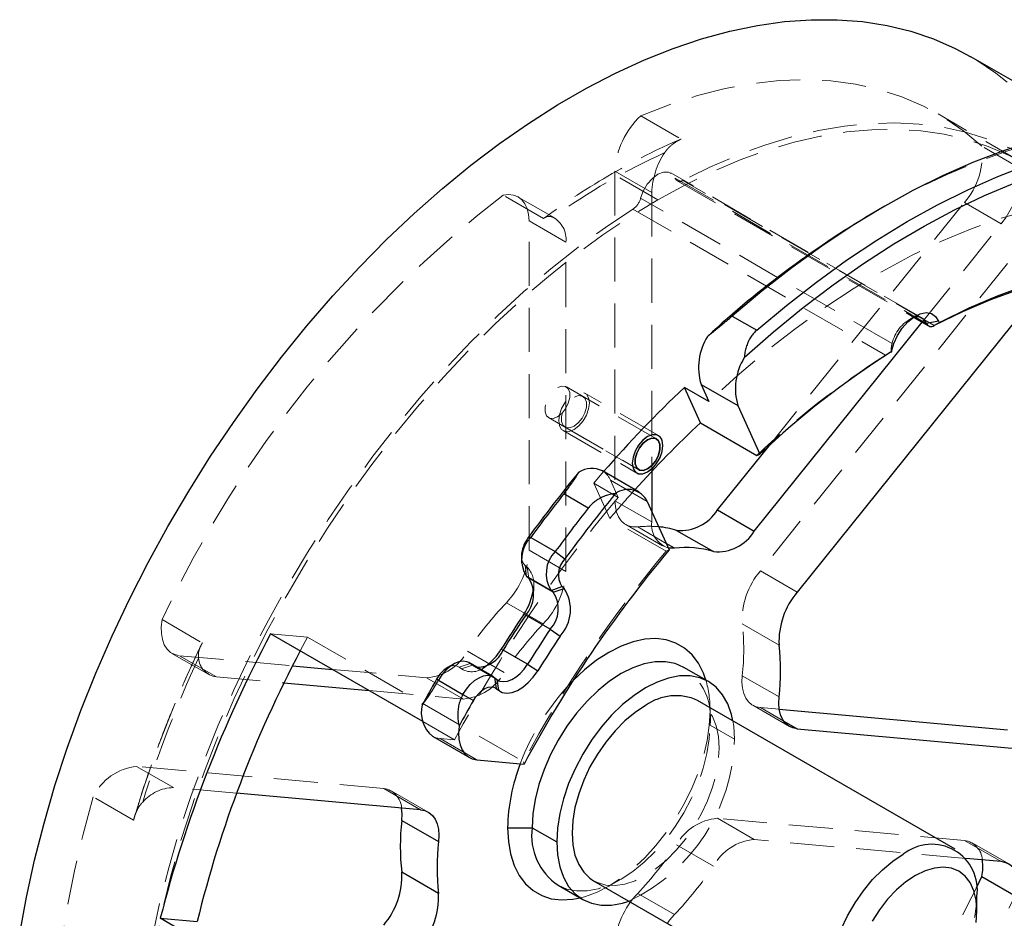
# Model space of a CAD drawing. Header units: millimetres. Extents: x 27 to 218, y 20 to 180.
# Tile 4 of 7: x 27 to 56, y 155 to 180. Entities that reach past the tile are written whole.
import ezdxf

# ---------------------------------------------------------------- set-up
doc = ezdxf.new("R2010")
doc.units = ezdxf.units.MM
doc.linetypes.add('HIDDEN', pattern=[1.905, 1.27, -0.635])

msp = doc.modelspace()

# ---------------------------------------------------------------- linework, layer by layer
at = {"color": 7, "linetype": 'Continuous', "lineweight": 25}
for p, q in [((58.19960825, 177.37616594), (54.69012308, 179.40214861)), ((52.20373856, 175.09852172), (52.0269906, 174.99645412)), ((56.79991655, 172.83055341), (49.68009451, 163.97356248)), ((47.80957873, 171.93322799), (48.51668551, 171.52502394)), ((48.44265764, 165.73421318), (53.28271652, 171.75520042)), ((53.04687062, 171.89135136), (53.46993795, 171.64711978)), ((53.09463101, 171.90181147), (53.41228578, 171.71843328)), ((53.75523244, 171.78195627), (53.41228578, 171.71843328)), ((53.8183233, 171.7646754), (53.63310379, 171.65795022)), ((52.38564103, 170.88613408), (52.40045253, 170.90607113)), ((47.13627514, 169.46554194), (46.42916836, 169.87374599)), ((46.89107465, 168.85267581), (46.42916836, 169.87374599)), ((46.91153219, 169.96234905), (47.97219236, 169.35004297)), ((46.91153219, 169.96234905), (47.13627514, 169.46554194)), ((47.97219236, 169.35004297), (48.60448408, 167.95232608)), ((46.89107465, 168.85267581), (48.51742171, 167.91380564)), ((47.38199747, 166.34651927), (48.86898842, 168.19632187)), ((45.12908326, 166.85627219), (44.06842308, 167.46857827)), ((45.48915469, 167.45573365), (45.48915469, 166.3040434)), ((43.65790449, 166.39606434), (42.95079771, 166.8042684)), ((45.35906643, 166.59161092), (45.99135815, 165.19389403)), ((47.38199747, 166.34651927), (48.44265764, 165.73421318)), ((46.20567743, 165.75672049), (47.2663376, 165.1444144)), ((42.0026455, 165.55466583), (41.92590825, 165.54616544)), ((42.0026455, 165.55466583), (42.70975228, 165.14646177)), ((46.14426832, 165.24474431), (45.90617719, 165.38219139)), ((41.73406513, 165.01465941), (41.73406513, 164.81055738)), ((42.70975228, 165.14646177), (42.98656843, 164.93385936)), ((41.87881775, 164.43486676), (42.58592453, 164.02666271)), ((41.87881775, 164.43486676), (41.94391226, 164.3828624)), ((42.65101904, 163.97465835), (41.94391226, 164.3828624)), ((42.58592453, 164.02666271), (42.89812003, 164.13400288)), ((42.65101904, 163.97465835), (42.96321454, 164.08199853)), ((42.96321454, 164.08199853), (42.89812003, 164.13400288)), ((42.65101904, 163.97465835), (42.58592453, 164.02666271)), ((41.85536725, 163.3135779), (41.78871079, 163.31951025)), ((42.56247403, 162.90537384), (41.85536725, 163.3135779)), ((42.56247403, 162.90537384), (42.84937096, 162.70720416)), ((38.8875914, 160.24776221), (34.50522322, 162.77764951)), ((41.20257916, 162.30420498), (41.14286726, 162.32087533)), ((41.90968595, 161.89600092), (41.20257916, 162.30420498)), ((35.13407053, 161.85344604), (36.28432491, 161.75059596)), ((39.77972571, 161.90371844), (39.60297775, 161.80165084)), ((40.9243975, 161.53889199), (40.21729072, 161.94709605)), ((41.90968595, 161.89600092), (42.20352743, 161.70856925)), ((47.1247307, 161.39783973), (46.41762392, 161.80604379)), ((40.96089887, 161.51396841), (41.00225676, 161.2025262)), ((40.96089887, 161.51396841), (41.02599338, 161.46196405)), ((34.88723815, 161.35804949), (37.34498508, 161.13828988)), ((39.33957423, 161.43722217), (39.28764748, 161.46675738)), ((39.33932323, 161.43692958), (40.04660738, 161.02862313)), ((41.00225676, 161.2025262), (41.06735128, 161.15052184)), ((41.02599338, 161.46196405), (41.06735128, 161.15052184)), ((40.04685839, 161.02891572), (40.34830766, 160.85445129)), ((54.2368773, 156.57041661), (46.81225609, 160.85655919)), ((49.16386926, 160.59897061), (55.73925637, 160.01103192)), ((49.29195215, 160.25941503), (49.68009451, 160.03534522)), ((39.17102424, 159.82128221), (40.23168441, 159.20897612)), ((49.68009451, 160.03534522), (56.79991655, 159.39872584)), ((40.45129337, 159.14117874), (41.80714965, 159.01994476)), ((38.82334114, 157.70609217), (33.52026717, 158.18026689)), ((38.28388737, 157.39826238), (39.34454754, 156.78595629)), ((41.33490235, 157.18687696), (42.04200913, 157.18687696)), ((42.04200913, 157.18687696), (42.74911591, 156.7786729)), ((55.56247968, 156.20936094), (54.5424811, 156.30056418)), ((39.34454754, 155.28978288), (38.28388737, 155.90208896)), ((42.79291851, 155.52718954), (43.50002529, 155.11898548)), ((43.81249989, 155.66026602), (51.2371211, 151.37412343)), ((54.84588497, 155.45454715), (55.00621309, 155.78292632)), ((55.00621309, 155.78292632), (56.16793903, 155.11227621)), ((54.85831954, 154.78867813), (54.85831954, 155.19688219)), ((36.62654356, 151.51489506), (31.3232427, 154.57642548)), ((31.3232427, 154.57642548), (32.38648368, 154.48135571))]:
    msp.add_line(p, q, dxfattribs=at)
at = {"color": 7, "linetype": 'HIDDEN', "lineweight": 18}
for p, q in [((45.17368439, 177.70378757), (46.33541033, 177.03313746)), ((56.21507401, 176.32794158), (53.74020028, 177.75665577)), ((56.16793903, 176.15396123), (55.00621309, 176.82461134)), ((45.66593138, 175.28332171), (44.35278359, 176.0413858)), ((44.42849452, 176.10421725), (45.48915469, 175.49191116)), ((44.42849452, 176.10421725), (44.42849452, 166.61060694)), ((53.28874542, 171.87124791), (46.04090091, 176.05533948)), ((46.16444127, 175.90252485), (53.09463101, 171.90181147)), ((46.22209345, 175.83121136), (53.04687062, 171.89135136)), ((53.63310379, 171.65795022), (46.38525928, 175.8420418)), ((42.37015685, 174.74404536), (41.20843091, 175.41469547)), ((45.48915469, 175.49191116), (45.48915469, 167.45573365)), ((42.70355983, 174.74996418), (41.64289966, 175.36227026)), ((52.415266, 171.14286601), (45.16742149, 175.32695758)), ((48.86898842, 168.19632187), (54.50181951, 175.2035102)), ((55.56247968, 174.59120411), (54.50181951, 175.2035102)), ((44.94660349, 175.01152348), (52.22980333, 170.80702171)), ((43.01428095, 174.06319697), (41.95362078, 174.67550305)), ((41.95362078, 165.18189274), (41.95362078, 174.67550305)), ((53.28271652, 171.75520042), (55.56247968, 174.59120411)), ((43.01428095, 164.56958666), (43.01428095, 174.06319697)), ((55.73925637, 173.44285949), (48.61943434, 164.58586856)), ((53.09043766, 171.9361347), (52.9136897, 171.8340671)), ((52.3939166, 170.90319527), (52.26065288, 170.82640696)), ((52.39995523, 170.90710825), (52.27041917, 170.83230436)), ((52.40045253, 170.90607113), (52.40203886, 170.90820641)), ((45.62585771, 168.39232129), (43.02724029, 169.89247119)), ((45.68210314, 168.48975179), (43.56078279, 169.71436395)), ((45.62585771, 168.39232129), (43.50453736, 169.61693346)), ((42.51478194, 169.00477111), (45.11339936, 167.50462121)), ((42.93583358, 168.63180288), (45.05715393, 167.40719071)), ((42.99207901, 168.72923337), (45.11339936, 167.50462121)), ((43.81604243, 167.11531394), (44.10263894, 167.44882588)), ((45.35906643, 166.59161092), (44.29840626, 167.203917)), ((44.29840626, 167.203917), (44.52314921, 166.70710989)), ((44.52314921, 166.70710989), (43.81604243, 167.11531394)), ((43.81604243, 167.11531394), (44.27794872, 166.09424376)), ((45.48915469, 165.99830085), (44.42849452, 166.61060694)), ((45.48915469, 166.3040434), (45.48915469, 165.99830085)), ((45.90429578, 165.15537358), (44.27794872, 166.09424376)), ((44.73921564, 165.92383973), (45.79987581, 165.31153364)), ((45.90617719, 165.38219139), (45.08360815, 165.85705039)), ((41.95362078, 165.18189274), (43.01428095, 164.56958666)), ((41.87881775, 164.43486676), (41.83745986, 164.74630896)), ((41.83745986, 164.74630896), (41.90255438, 164.6943046)), ((41.94391226, 164.3828624), (41.90255438, 164.6943046)), ((49.68009451, 163.97356248), (48.61943434, 164.58586856)), ((42.08866487, 164.00717179), (42.08866487, 164.21127382)), ((41.29850715, 163.67195809), (42.35916732, 163.05965201)), ((31.37590221, 163.18312323), (32.53762815, 162.51247312)), ((49.1588881, 162.4516545), (48.09822793, 163.06396059)), ((35.5684642, 162.68257974), (34.50522322, 162.77764951)), ((35.5684642, 162.68257974), (35.35722309, 162.28580045)), ((35.5684642, 162.68257974), (41.79100387, 159.09038405)), ((31.66068683, 162.21217991), (32.721347, 161.59987382)), ((31.88029579, 162.14438253), (32.94095596, 161.53207644)), ((31.88029579, 162.14438253), (35.13407053, 161.85344604)), ((41.23709804, 161.66380849), (40.17643787, 162.27611458)), ((40.25379208, 161.92217247), (39.94159658, 161.81483229)), ((40.00669109, 161.76282794), (39.94159658, 161.81483229)), ((40.31888659, 161.87016811), (40.00669109, 161.76282794)), ((40.25379208, 161.92217247), (40.21729072, 161.94709605)), ((40.96089887, 161.51396841), (40.25379208, 161.92217247)), ((40.31888659, 161.87016811), (40.25379208, 161.92217247)), ((41.02599338, 161.46196405), (40.31888659, 161.87016811)), ((40.35538797, 161.84524453), (41.06249475, 161.43704047)), ((40.616205, 161.78655453), (40.79295297, 161.88862213)), ((32.94095596, 161.53207644), (34.88723815, 161.35804949)), ((36.28432491, 161.75059596), (39.00011783, 161.50776315)), ((40.060778, 160.89545707), (39.00011783, 161.50776315)), ((48.09822793, 161.56778717), (49.1588881, 160.95548109)), ((37.34498508, 161.13828988), (40.060778, 160.89545707)), ((48.39982537, 160.71544868), (49.46048554, 160.10314259)), ((48.61943434, 160.6476513), (49.16386926, 160.59897061)), ((48.61943434, 160.6476513), (49.29195215, 160.25941503)), ((47.16853329, 160.55456042), (47.16853329, 160.14635637)), ((39.80852408, 159.71611909), (38.8875914, 160.24776221)), ((47.16853329, 160.14635637), (47.87564008, 159.73815231)), ((39.3906332, 159.75348483), (40.45129337, 159.14117874)), ((39.3906332, 159.75348483), (39.80852408, 159.71611909)), ((31.7035191, 158.34271154), (30.64285893, 158.95501763)), ((37.76268096, 158.31839825), (30.64285893, 158.95501763)), ((33.52026717, 158.18026689), (31.7035191, 158.34271154)), ((37.76268096, 158.31839825), (38.82334114, 157.70609217)), ((39.0429501, 157.63829479), (37.98228993, 158.25060087)), ((30.55500141, 157.40245879), (29.39327547, 158.0731089)), ((48.44265764, 156.84598032), (47.38199747, 157.4582864)), ((54.50181951, 156.82166702), (47.38199747, 157.4582864)), ((47.2663376, 156.07762889), (46.20567743, 156.68993497)), ((54.5424811, 156.30056418), (48.44265764, 156.84598032)), ((54.50181951, 156.82166702), (55.56247968, 156.20936094)), ((55.78208864, 156.14156356), (54.72142847, 156.75386964)), ((44.25219188, 155.50276156), (44.60568781, 155.70689676)), ((45.08360815, 155.29409146), (46.14426832, 154.68178537))]:
    msp.add_line(p, q, dxfattribs=at)
at = {"color": 7, "linetype": 'Continuous', "lineweight": 25, "flags": 128}
for points in [[(27.27148132, 154.13442651), (27.46384483, 155.18673342), (27.69791408, 156.25043333), (27.97306837, 157.32270549), (28.28857802, 158.40070642), (28.64360637, 159.48157747), (29.03721195, 160.56245236), (29.46835099, 161.6404648), (29.93588017, 162.7127561), (30.4385597, 163.77648272), (30.97505657, 164.82882388), (31.54394807, 165.86698893), (32.14372561, 166.88822486), (32.7727987, 167.88982352), (33.42949913, 168.86912887), (34.11208546, 169.82354396), (34.81874759, 170.75053785), (35.54761158, 171.64765232), (36.29674462, 172.51250839), (37.06416014, 173.34281261), (37.84782309, 174.13636316), (38.64565533, 174.89105569), (39.45554117, 175.6048889), (40.27533292, 176.27596981), (41.10285665, 176.90251886), (41.93591792, 177.48287454), (42.77230759, 178.01549786), (43.60980771, 178.49897639), (44.44619738, 178.93202803), (45.27925865, 179.31350441), (46.10678238, 179.64239393), (46.92657413, 179.91782442), (47.73645997, 180.1390655), (48.53429221, 180.30553047), (49.31795516, 180.4167779), (50.08537068, 180.47251278), (50.83450372, 180.47258731), (51.56336771, 180.41700129), (52.27002984, 180.30590213), (52.95261617, 180.13958444), (53.6093166, 179.91848928), (54.23838969, 179.64320293), (54.69012308, 179.40214861)], [(64.95563295, 176.36266905), (64.80285281, 176.44877848), (64.16173698, 176.7671578), (63.49243634, 177.03251854), (62.7965288, 177.24423507), (62.07565501, 177.40180828), (61.33151447, 177.50486668), (60.56586155, 177.55316728), (59.7805013, 177.54659624), (58.97728528, 177.48516903), (58.15810711, 177.36903048), (57.32489806, 177.19845438), (56.47962246, 176.97384289), (55.62427311, 176.69572554), (54.76086654, 176.364758), (53.8914383, 175.98172056), (53.01803811, 175.54751625), (52.14272506, 175.06316872), (51.26756277, 174.52981987), (50.39461448, 173.9487271), (49.52593822, 173.32126036), (48.66358195, 172.64889894), (47.80957873, 171.93322799)], [(48.51668551, 171.52502394), (49.37068873, 172.24069489), (50.233045, 172.9130563), (51.10172126, 173.54052304), (51.97466955, 174.12161582), (52.84983185, 174.65496467), (53.72514489, 175.13931219), (54.59854508, 175.5735165), (55.46797332, 175.95655395), (56.33137989, 176.28752148)], [(48.15590222, 170.73400774), (49.00205186, 171.47774289), (49.85801081, 172.17898847), (50.7217254, 172.83606203), (51.59112339, 173.4473871), (52.46411887, 174.01149695), (53.33861732, 174.52703815), (54.2125206, 174.99277379), (55.083732, 175.40758646), (55.95016129, 175.77048092)], [(56.04726707, 172.69089568), (55.248555, 172.40013398), (54.44305307, 172.05548473), (53.63310379, 171.65795022)], [(53.8183233, 171.7646754), (54.63889672, 172.16738926), (55.45495503, 172.51644929), (56.26411853, 172.81083759)], [(52.40203886, 170.90820641), (52.46538507, 171.14029492), (52.56959292, 171.37103472), (52.70785126, 171.58534441), (52.87112338, 171.76921648), (53.04873764, 171.91063284), (53.22908496, 172.00035036), (53.40037766, 172.03250501), (53.55141985, 172.00499512), (53.67233925, 171.91961878), (53.75523244, 171.78195627)], [(45.36962853, 167.43813324), (45.50619604, 167.5419497), (45.62939537, 167.68555933), (45.72716691, 167.8549046), (45.7899401, 168.03340883), (45.81157027, 168.20359878), (45.7899401, 168.34881507), (45.72716691, 168.45484291), (45.62939537, 168.51130357), (45.50619604, 168.51267028), (45.36962853, 168.45880925), (45.23306102, 168.35499279), (45.1098617, 168.21138317), (45.01209016, 168.04203789), (44.94931696, 167.86353366), (44.92768679, 167.69334371), (44.94931696, 167.54812743), (45.01209016, 167.44209958), (45.1098617, 167.38563892), (45.23306102, 167.38427222), (45.36962853, 167.43813324)], [(45.36962853, 167.52999408), (45.49357397, 167.62678352), (45.60256976, 167.76237325), (45.68346941, 167.92040914), (45.72651521, 168.08182974), (45.72651521, 168.22716534), (45.68346941, 168.33888631), (45.60256976, 168.40351747), (45.49357397, 168.41326333), (45.36962853, 168.36694841), (45.24568309, 168.27015897), (45.1366873, 168.13456924), (45.05578766, 167.97653335), (45.01274186, 167.81511275), (45.01274186, 167.66977716), (45.05578766, 167.55805618), (45.1366873, 167.49342503), (45.24568309, 167.48367916), (45.36962853, 167.52999408)], [(45.36962853, 167.52999408), (45.24568309, 167.48367916), (45.1366873, 167.49342503), (45.05578766, 167.55805618), (45.01274186, 167.66977716), (45.01274186, 167.81511275), (45.05578766, 167.97653335), (45.1366873, 168.13456924), (45.24568309, 168.27015897), (45.36962853, 168.36694841), (45.49357397, 168.41326333), (45.60256976, 168.40351747), (45.68346941, 168.33888631), (45.72651521, 168.22716534), (45.72651521, 168.08182974), (45.68346941, 167.92040914), (45.60256976, 167.76237325), (45.49357397, 167.62678352), (45.36962853, 167.52999408)], [(48.51742171, 167.91380564), (48.56613574, 167.93536111), (48.60448408, 167.95232608)], [(46.14426832, 165.24474431), (46.00481132, 165.24523044), (45.96548035, 165.25109839)], [(47.04840149, 161.44190365), (46.97898767, 161.63952918), (46.83442966, 161.92698142), (46.6522099, 162.16986647), (46.43498555, 162.36464252), (46.18592425, 162.50846929), (45.90865786, 162.59924946), (45.60722956, 162.63565926), (45.28603484, 162.61716775), (44.94975745, 162.54404458), (44.60330108, 162.41735604), (44.25171782, 162.23894954), (43.90013457, 162.01142665), (43.55367819, 161.73810517), (43.22609334, 161.4317774)], [(40.21729072, 161.94709605), (40.16142967, 161.97199436), (40.05261082, 161.98806311), (39.93202827, 161.96968576), (39.8048821, 161.91765483), (39.6766554, 161.83421412), (39.55287789, 161.72296196), (39.43888742, 161.58869606), (39.33959975, 161.43720655)], [(41.02599338, 161.46196405), (41.11423753, 161.41352363), (41.21779107, 161.39609357), (41.33254392, 161.41036567), (41.45394152, 161.45577347), (41.57716557, 161.53051472), (41.69732529, 161.63162292), (41.80965149, 161.75508507), (41.90968595, 161.89600092)], [(46.41762392, 161.80604379), (46.1656863, 161.91571962), (45.88690225, 161.96988745), (45.58618914, 161.9675354), (45.26869226, 161.90870372), (44.93984405, 161.79439902), (44.60527121, 161.62657711), (44.27069837, 161.40810945), (43.94185017, 161.14273408), (43.62435328, 160.83499166), (43.32364017, 160.49014775), (43.04485612, 160.11410271), (42.79277121, 159.71329079), (42.57169868, 159.29456998), (42.38542113, 158.86510471), (42.23712584, 158.43224326), (42.12935017, 158.003392), (42.06393819, 157.5858887), (42.04200913, 157.18687696)], [(40.04670653, 161.02900249), (40.1459942, 161.180492), (40.25998467, 161.31475791), (40.38376218, 161.42601006), (40.51198888, 161.50945078), (40.63913506, 161.56148171), (40.7597176, 161.57985906), (40.86853646, 161.5637903), (40.96089887, 161.51396841)], [(41.06735128, 161.15052184), (41.18080804, 161.08824131), (41.3139483, 161.06583123), (41.46148768, 161.08418107), (41.61757031, 161.14256253), (41.77600123, 161.23865842), (41.93049229, 161.36865468), (42.07491171, 161.52739172), (42.20352743, 161.70856925)], [(47.82976506, 160.26916377), (47.78829904, 160.45382554), (47.68052337, 160.75824165), (47.53222807, 161.019885), (47.34595053, 161.23427879), (47.12487799, 161.39775469), (46.87279308, 161.50751557), (46.59400903, 161.5616834), (46.29329593, 161.55933135), (45.97579904, 161.50049966), (45.64695083, 161.38619497), (45.31237799, 161.21837305), (44.97780515, 160.99990539), (44.64895695, 160.73453003), (44.33146006, 160.42678761), (44.03074695, 160.08194369), (43.75196291, 159.70589866), (43.49987799, 159.30508673), (43.27880546, 158.88636592), (43.09252791, 158.45690065), (42.94423262, 158.0240392), (42.83645695, 157.59518795), (42.77104497, 157.17768465), (42.74911591, 156.7786729)], [(40.34830764, 160.85445127), (40.41918939, 160.96299663), (40.50065485, 161.05925169), (40.58917792, 161.13905016), (40.68092699, 161.19893811), (40.77193084, 161.23632334), (40.85825049, 161.24958771), (40.93614971, 161.23815708), (41.00225676, 161.2025262)], [(49.68009451, 160.03534522), (49.55101684, 160.06220354), (49.43622201, 160.11808667), (49.33819648, 160.20178417), (49.25906351, 160.31148315), (49.20053712, 160.44480751), (49.16388499, 160.59886943), (49.14990102, 160.77033192), (49.1588881, 160.95548109)], [(45.31237799, 160.70803504), (45.01048263, 160.50882094), (44.71473299, 160.263795), (44.43114968, 159.97794527), (44.16550563, 159.65709081), (43.9232086, 159.3077633), (43.70919105, 158.93707403), (43.52780976, 158.55256917), (43.38275714, 158.16207613), (43.27698603, 157.77354423), (43.21264963, 157.39488285), (43.19105765, 157.03380044), (43.21264963, 156.6976476), (43.27698603, 156.39326744), (43.38275714, 156.12685626), (43.52780976, 155.90383742), (43.70919105, 155.72875094), (43.81249989, 155.66026602)], [(39.93689434, 160.11642599), (39.92119595, 159.92153056), (39.930141, 159.74026534), (39.9635216, 159.57684276), (40.02056203, 159.43506064), (40.09993671, 159.31821386), (40.19980104, 159.22901785), (40.31783426, 159.16954545), (40.45129337, 159.14117874)], [(38.28388737, 157.39826238), (38.29287445, 157.58341154), (38.27890621, 157.75477285)], [(38.82334114, 157.70609217), (38.95241881, 157.67923384), (39.06721364, 157.62335071), (39.16523916, 157.53965321), (39.24437213, 157.42995423), (39.30289852, 157.29662987), (39.33955065, 157.14256795), (39.35353462, 156.97110546), (39.34454754, 156.78595629)], [(41.33490235, 157.18687696), (41.35616922, 156.7931587), (41.41965971, 156.42973594), (41.52444798, 156.1019082), (41.66900599, 155.81445596), (41.85122575, 155.57157091), (42.06845009, 155.37679486), (42.31751139, 155.23296809), (42.59477778, 155.14218792), (42.89620608, 155.10577812), (43.2174008, 155.12426963), (43.42369608, 155.16304939)], [(42.74911591, 156.7786729), (42.77104497, 156.40497992), (42.83645695, 156.06299968), (42.94423262, 155.75858356), (43.09252791, 155.49694021), (43.27880546, 155.28254642), (43.49987799, 155.11907053), (43.75196291, 155.00930965), (44.03074695, 154.95514182), (44.33146006, 154.95749387), (44.64895695, 155.01632555), (44.83000886, 155.0728706)], [(52.73734397, 151.52284665), (52.7369992, 151.52264758), (52.43510383, 151.37330073), (52.13935419, 151.27686139), (51.85577088, 151.2352928), (51.59012683, 151.24944117), (51.3478298, 151.31901848), (51.13381225, 151.44260835), (50.95243096, 151.61769483), (50.80737834, 151.84071367), (50.70160723, 152.10712486), (50.63727083, 152.41150502), (50.61567885, 152.74765785), (50.63727083, 153.10874026), (50.70160723, 153.48740164), (50.80737834, 153.87593355), (50.95243096, 154.26642658), (51.13381225, 154.65093144), (51.3478298, 155.02162071), (51.59012683, 155.37094822), (51.85577088, 155.69180268), (52.13935419, 155.97765242), (52.43510383, 156.22267835), (52.7369992, 156.42189246)], [(53.09055259, 155.80952002), (52.81401291, 155.62474463), (52.54428256, 155.39425417), (52.28800318, 155.12372406), (52.05148524, 154.81981567), (51.84055259, 154.49001221)], [(54.8365554, 154.45677615), (54.85831954, 154.78867813), (54.8365554, 155.09545177), (54.77179887, 155.36954328), (54.66564448, 155.60420361), (54.52070609, 155.79365466), (54.34055259, 155.93323149), (54.12961993, 156.01949729), (53.89310199, 156.05032788), (53.63682262, 156.02496412), (53.36709226, 155.94403055), (53.09055259, 155.80952002)]]:
    msp.add_lwpolyline(points, dxfattribs=at)
at = {"color": 7, "linetype": 'HIDDEN', "lineweight": 18, "flags": 128}
for points in [[(54.69012308, 179.40214861), (54.83816723, 179.31445541), (55.40705873, 178.93311851), (55.9435556, 178.50020345), (56.44623513, 178.01685826), (56.91376431, 177.48436467), (57.34490335, 176.90413476), (57.73850893, 176.2777072), (58.09353728, 175.60674316), (58.40904693, 174.89302192), (58.68420122, 174.13843614), (58.91827047, 173.34498684), (59.11063398, 172.51477811), (59.26078164, 171.65001151), (59.36831528, 170.75298025), (59.43294974, 169.82606309), (59.45451362, 168.87171806)], [(55.00621309, 176.82461134), (54.48009342, 177.26491698), (53.91888317, 177.6499498), (53.3243268, 177.97851297), (52.69827241, 178.2495852), (52.042666, 178.46232387), (51.35954547, 178.61606773), (50.65103419, 178.71033889), (49.9193345, 178.7448443), (49.16672078, 178.71947671), (48.39553245, 178.63431499), (47.60816665, 178.48962383), (46.80707081, 178.285853), (45.99473504, 178.02363589), (45.17368439, 177.70378757)], [(59.30362023, 173.30849681), (59.12605923, 173.6285142), (58.75000755, 174.22214678), (58.33736955, 174.77057009), (57.88929907, 175.27225059), (57.40704903, 175.72578547), (56.89196791, 176.12990653), (56.34549601, 176.48348374), (55.76916141, 176.78552842), (55.16457567, 177.03519598), (54.53342937, 177.23178828), (53.87748735, 177.3747556), (53.19858379, 177.46369817), (52.49861706, 177.49836728), (51.77954445, 177.478666), (51.04337667, 177.40464941), (50.29217221, 177.27652447), (49.52803164, 177.09464947), (48.75309168, 176.85953296), (47.96951926, 176.57183239), (47.17950543, 176.23235225), (46.38525928, 175.8420418)], [(69.06243259, 158.02963105), (69.30421019, 159.13974125), (69.50454253, 160.23843282), (69.66294894, 161.32306972), (69.77904938, 162.39104965), (69.85256529, 163.43981027), (69.88332029, 164.46683535), (69.87124059, 165.46966081), (69.81635517, 166.44588062), (69.71879572, 167.39315259), (69.57879631, 168.309204), (69.39669282, 169.191837), (69.17292217, 170.03893396), (68.90802124, 170.84846249), (68.60262559, 171.61848031), (68.25746793, 172.34713998), (67.87337639, 173.03269327), (67.4512725, 173.67349537), (66.99216897, 174.26800883), (66.49716732, 174.81480728), (65.96745518, 175.31257881), (65.40430344, 175.76012915), (64.80906325, 176.15638452), (64.18316273, 176.5003942), (63.52810357, 176.79133284), (62.84545742, 177.02850239), (62.13686211, 177.21133384), (61.40401773, 177.33938852), (60.64868254, 177.41235921), (59.8726688, 177.43007082), (59.07783833, 177.39248087), (58.26609814, 177.29967953), (57.43939577, 177.15188947), (56.5997147, 176.94946526), (55.74906951, 176.69289258), (54.88950112, 176.382787), (54.02307183, 176.01989254), (53.15186043, 175.60507987), (52.27795715, 175.13934423), (52.0269906, 174.99645412)], [(45.66593138, 175.28332171), (46.46000374, 175.71731117), (47.2518252, 176.10123293), (48.03915128, 176.43399874), (48.81975021, 176.71466532), (49.5914093, 176.94243709), (50.35194119, 177.11666842), (51.09919008, 177.23686543), (51.83103781, 177.3026874), (52.54540987, 177.31394775), (53.24028131, 177.27061457), (53.91368242, 177.17281069), (54.56370439, 177.02081335), (55.18850466, 176.81505339), (55.78631216, 176.55611406), (56.35543234, 176.24472937), (56.89425196, 175.88178196), (57.40124369, 175.46830064), (57.87497041, 175.00545747), (58.31408928, 174.49456444), (58.71735556, 173.93706972), (59.08362617, 173.3345536), (59.10321324, 173.29916808)], [(45.16742149, 175.32695758), (45.24497498, 175.5352716), (45.36155159, 175.73158371), (45.50634455, 175.89769558), (45.66593138, 176.01820844), (45.82551822, 176.08195062), (45.97031118, 176.08301314), (46.08688779, 176.02129752), (46.16444127, 175.90252485)], [(41.95362078, 174.67550305), (41.94030885, 174.86125971), (41.90070721, 175.02698401), (41.8358099, 175.1685161), (41.74724592, 175.28230332), (41.63723835, 175.3654895), (41.5085485, 175.41598655), (41.36440664, 175.43252693), (41.20843091, 175.41469547)], [(39.20877096, 138.79478229), (38.7864529, 138.7946734), (38.09158146, 138.83800658), (37.41818034, 138.93581046), (36.76815837, 139.08780781), (36.14335811, 139.29356777), (35.54555061, 139.55250709), (34.97643043, 139.86389179), (34.43761081, 140.2268392), (33.93061907, 140.64032052), (33.45689236, 141.10316369), (33.01777349, 141.61405672), (32.6145072, 142.17155144), (32.2482366, 142.77406756), (31.9199999, 143.41989719), (31.63072754, 144.10720966), (31.38123949, 144.8340567), (31.17224295, 145.59837799), (31.00433035, 146.39800697), (30.87797765, 147.23067701), (30.79354301, 148.09402782), (30.75126577, 148.98561213), (30.75126577, 149.90290265), (30.79354301, 150.84329922), (30.87797765, 151.80413619), (31.00433035, 152.78268995), (31.17224295, 153.7761867), (31.38123949, 154.78181025), (31.63072754, 155.79671006), (31.9199999, 156.81800929), (32.2482366, 157.84281294), (32.6145072, 158.86821611), (33.01777349, 159.89131218), (33.45689236, 160.90920106), (33.93061907, 161.91899745), (34.43761081, 162.91783896), (34.97643043, 163.90289427), (35.54555061, 164.87137114), (36.14335811, 165.82052431), (36.76815837, 166.7476633), (37.41818034, 167.65016004), (38.09158146, 168.5254563), (38.7864529, 169.37107096), (39.50082496, 170.18460703), (40.23267269, 170.96375846), (40.97992158, 171.70631666), (41.74045347, 172.41017677), (42.51211256, 173.07334361), (43.29271149, 173.69393737), (44.08003757, 174.27019891), (44.87185903, 174.80049475), (45.66593138, 175.28332171)], [(68.29334838, 163.76916736), (68.27126103, 164.73486671), (68.20505895, 165.6724415), (68.09492197, 166.57934512), (67.94114924, 167.45311422), (67.74415843, 168.29137549), (67.50448462, 169.09185204), (67.22277881, 169.85236962), (66.89980615, 170.57086252), (66.53644392, 171.24537917), (66.13367906, 171.87408745), (65.69260557, 172.45527967), (65.21442149, 172.9873772), (64.70042566, 173.46893476), (64.1520142, 173.89864434), (63.57067669, 174.27533877), (62.95799217, 174.59799487), (62.31562479, 174.86573624), (61.64531937, 175.07783566), (60.94889657, 175.233717), (60.22824802, 175.33295688), (59.48533114, 175.37528574), (58.72216383, 175.36058859), (57.94081901, 175.28890537), (57.14341897, 175.16043078), (56.33212959, 174.97551377), (55.50915449, 174.73465663), (54.67672905, 174.43851356), (53.83711428, 174.08788895), (52.99259074, 173.68373517), (52.14545232, 173.22714996), (51.29800003, 172.71937352), (50.45253569, 172.16178505), (49.61135576, 171.55589908), (48.77674505, 170.9033613), (47.95097053, 170.20594415), (47.13627514, 169.46554194)], [(44.94660349, 175.01152348), (44.15235733, 174.48481685), (43.36234351, 173.91216644), (42.57877108, 173.29517355), (41.80383113, 172.63556343), (41.03969056, 171.93518051), (40.2884861, 171.19598324), (39.55231832, 170.4200386), (38.83324571, 169.60951632), (38.13327898, 168.76668283), (37.45437542, 167.89389488), (36.7984334, 166.99359303), (36.1672871, 166.06829472), (35.56270136, 165.12058733), (34.98636675, 164.15312088), (34.43989486, 163.16860065), (33.92481374, 162.16977959), (33.4425637, 161.15945066), (32.99449322, 160.14043899), (32.58185522, 159.11559399), (32.20580354, 158.08778138), (31.8673897, 157.05987518), (31.56756001, 156.03474966), (31.30715286, 155.01527134), (31.08689641, 154.00429092), (30.90740655, 153.00463537), (30.76918519, 152.01909995), (30.67261881, 151.05044048), (30.61797745, 150.10136556), (30.6054139, 149.17452905), (30.63496329, 148.2725226), (30.70654298, 147.39786846), (30.81995283, 146.55301237), (30.97487572, 145.74031676), (31.17087843, 144.96205413), (31.40741291, 144.22040069), (31.68381773, 143.51743028), (31.99932001, 142.8551086), (32.35303751, 142.23528764), (32.74398117, 141.6597006), (33.1710578, 141.12995694), (33.63307319, 140.64753797), (34.12873543, 140.21379265), (34.65665853, 139.82993384), (35.21536628, 139.49703489), (35.80329641, 139.21602669), (36.4188049, 138.98769499), (37.06017065, 138.81267828), (37.72560024, 138.69146593), (38.41323296, 138.62439689), (39.12114602, 138.61165871), (39.30017773, 138.61693655)], [(42.77101111, 169.03014399), (42.89495655, 169.12693343), (43.00395234, 169.26252316), (43.08485198, 169.42055905), (43.12789778, 169.58197965), (43.12789778, 169.72731524), (43.08485198, 169.83903622), (43.00395234, 169.90366737), (42.89495655, 169.91341324), (42.77101111, 169.86709832), (42.64706567, 169.77030888), (42.53806988, 169.63471915), (42.45717024, 169.47668326), (42.41412444, 169.31526266), (42.41412444, 169.16992706), (42.45717024, 169.05820609), (42.53806988, 168.99357493), (42.64706567, 168.98382907), (42.77101111, 169.03014399)], [(43.24830819, 168.66274541), (43.3848757, 168.76656187), (43.50807502, 168.9101715), (43.60584657, 169.07951677), (43.66861976, 169.258021), (43.69024993, 169.42821095), (43.66861976, 169.57342724), (43.60584657, 169.67945508), (43.50807502, 169.73591574), (43.3848757, 169.73728245), (43.24830819, 169.68342142), (43.11174068, 169.57960496), (42.98854135, 169.43599533), (42.89076981, 169.26665006), (42.82799662, 169.08814583), (42.80636645, 168.91795588), (42.82799662, 168.77273959), (42.89076981, 168.66671175), (42.98854135, 168.61025109), (43.11174068, 168.60888438), (43.24830819, 168.66274541)], [(43.24830819, 168.75460625), (43.37225363, 168.85139569), (43.48124942, 168.98698542), (43.56214906, 169.14502131), (43.60519486, 169.30644191), (43.60519486, 169.4517775), (43.56214906, 169.56349848), (43.48124942, 169.62812963), (43.37225363, 169.6378755), (43.24830819, 169.59156058), (43.12436275, 169.49477114), (43.01536696, 169.35918141), (42.93446732, 169.20114552), (42.89142152, 169.03972492), (42.89142152, 168.89438933), (42.93446732, 168.78266835), (43.01536696, 168.7180372), (43.12436275, 168.70829133), (43.24830819, 168.75460625)], [(59.45451362, 168.87171806), (59.43294974, 167.8924759), (59.36831528, 166.89093339), (59.26078164, 165.86974643), (59.11063398, 164.83162304), (58.91827047, 163.77931613), (58.68420122, 162.71561622), (58.40904693, 161.64334406), (58.09353728, 160.56534313), (57.73850893, 159.48447208), (57.34490335, 158.40359719), (56.91376431, 157.32558475), (56.44623513, 156.25329345), (55.9435556, 155.18956682), (55.40705873, 154.13722567), (54.83816723, 153.09906062), (54.23838969, 152.07782469), (53.6093166, 151.07622603), (52.95261617, 150.09692068), (52.27002984, 149.14250559), (51.56336771, 148.2155117), (50.83450372, 147.31839723), (50.08537068, 146.45354116), (49.31795516, 145.62323694), (48.53429221, 144.82968639), (47.73645997, 144.07499386), (46.92657413, 143.36116065), (46.10678238, 142.69007973), (45.27925865, 142.06353069), (44.44619738, 141.48317501), (43.60980771, 140.95055169), (42.77230759, 140.46707316), (41.93591792, 140.03402152), (41.10285665, 139.65254514), (40.27533292, 139.32365562), (39.45554117, 139.04822513), (38.64565533, 138.82698405), (37.84782309, 138.66051908), (37.06416014, 138.54927165), (36.29674462, 138.49353677), (35.54761158, 138.49346224), (34.81874759, 138.54904826), (34.11208546, 138.66014742), (33.42949913, 138.8264651), (32.7727987, 139.04756027), (32.14372561, 139.32284662), (31.69199222, 139.56390094)], [(44.42849452, 166.61060694), (44.43998152, 166.43746694), (44.47419373, 166.28133979), (44.53039009, 166.14560721), (44.60735339, 166.03320919), (44.7034166, 165.94658027), (44.81649898, 165.88759686), (44.94415115, 165.85753652), (45.08360815, 165.85705039)], [(45.99135815, 165.19389403), (45.94256228, 165.17230677), (45.90429578, 165.15537358)], [(31.37590221, 163.18312323), (31.35206996, 162.97727529), (31.35480876, 162.78483085), (31.38404986, 162.61062049), (31.43905926, 162.45901711), (31.51845616, 162.33382613), (31.62024761, 162.23819001), (31.74187852, 162.17450932), (31.88029579, 162.14438253)], [(40.45604332, 161.8092671), (40.40713074, 161.82172769), (40.31888659, 161.87016811)], [(48.09822793, 161.56778717), (48.08924085, 161.38263801), (48.10322482, 161.21117552), (48.13987695, 161.05711359), (48.19840334, 160.92378923), (48.27753631, 160.81409026), (48.37556183, 160.73039275), (48.49035666, 160.67450962), (48.61943434, 160.6476513)], [(43.81249989, 155.66026602), (43.9232086, 155.60516107), (44.16550563, 155.53558376), (44.43114968, 155.52143538), (44.71473299, 155.56300397), (45.01048263, 155.65944331), (45.31237799, 155.80879017), (45.61427336, 156.00800428), (45.910023, 156.25303021), (46.19360631, 156.53887994), (46.45925036, 156.8597344), (46.70154739, 157.20906192), (46.91556494, 157.57975119), (47.09694623, 157.96425604), (47.24199885, 158.35474908), (47.34776996, 158.74328099), (47.41210635, 159.12194237), (47.43369834, 159.48302477), (47.41210635, 159.81917761), (47.34776996, 160.12355777), (47.24199885, 160.38996895), (47.09694623, 160.6129878), (46.91556494, 160.78807428), (46.81225609, 160.85655919)], [(43.42369608, 155.16304939), (43.55367819, 155.19739281), (43.90013457, 155.32408134), (44.25171782, 155.50248784), (44.60330108, 155.73001073), (44.94975745, 156.00333221), (45.28603484, 156.31846664), (45.60722956, 156.67081866), (45.90865786, 157.05525017), (46.18592425, 157.4661553), (46.43498555, 157.89754213), (46.6522099, 158.34312006), (46.83442966, 158.79639157), (46.97898767, 159.25074694), (47.08377594, 159.69956064), (47.14726643, 160.13628795), (47.16853329, 160.55456042)], [(42.79291851, 155.52718954), (43.04485612, 155.4175137), (43.32364017, 155.36334587), (43.62435328, 155.36569792), (43.94185017, 155.42452961), (44.27069837, 155.5388343), (44.60527121, 155.70665622), (44.93984405, 155.92512388), (45.26869226, 156.19049924), (45.58618914, 156.49824166), (45.88690225, 156.84308558), (46.1656863, 157.21913061), (46.41777121, 157.61994254), (46.63884375, 158.03866335), (46.82512129, 158.46812861), (46.97341659, 158.90099007), (47.08119226, 159.32984132), (47.14660423, 159.74734462), (47.16853329, 160.14635637)], [(47.87564008, 159.73815231), (47.85371101, 160.1118453), (47.82976506, 160.26916377)], [(39.3906332, 159.75348483), (39.25717409, 159.78185154), (39.17102424, 159.82128221)], [(41.79100387, 159.09038405), (41.80002728, 159.05098906), (41.80714965, 159.01994476)], [(29.39327547, 158.0731089), (29.09834448, 157.00468666), (28.84721896, 155.94396804), (28.6406795, 154.89425013), (28.47936809, 153.85879586), (28.36378617, 152.84082382), (28.29429299, 151.84349824), (28.27110457, 150.86991919), (28.29429299, 149.92311292), (28.36378617, 149.00602246), (28.47936809, 148.12149847), (28.6406795, 147.27229039), (28.84721896, 146.46103788), (29.09834448, 145.6902626), (29.39327547, 144.96236043)], [(45.93889796, 154.43272255), (46.00481132, 154.52028561), (46.14426832, 154.68178537)]]:
    msp.add_lwpolyline(points, dxfattribs=at)
at = {"color": 7, "linetype": 'Continuous', "lineweight": 18, "flags": 128}
msp.add_lwpolyline([(45.36962853, 167.43813324), (45.20050475, 167.37934733), (45.05712853, 167.40720537), (44.96132761, 167.51746624), (44.92768679, 167.69334371), (44.96132761, 167.90806204), (45.05712853, 168.1289323), (45.20050475, 168.32232901), (45.36962853, 168.45880925), (45.53875231, 168.51759517), (45.68212853, 168.48973712), (45.77792946, 168.37947626), (45.81157027, 168.20359878), (45.77792946, 167.98888045), (45.68212853, 167.76801019), (45.53875231, 167.57461349), (45.36962853, 167.43813324)], dxfattribs=at)
at = {"color": 7, "linetype": 'HIDDEN', "lineweight": 18}
for centre, radius, start, end in [((46.77508482, 175.98437961), 2.34964829, 132.964805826, 177.076510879), ((53.35176257, 160.52900829), 17.93364097, 113.031658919, 120.118707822), ((52.92115348, 176.58434243), 2.09885749, 318.860310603, 6.573405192), ((53.97205281, 158.87346227), 19.53112172, 114.529410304, 125.465213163), ((47.70365623, 175.40692111), 2.21613185, 146.133977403, 177.802131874), ((55.33054021, 157.1012961), 21.89150836, 120.096763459, 126.301045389), ((46.29806218, 175.95702781), 0.14430911, 202.190178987, 307.17405581), ((53.67582148, 176.12684052), 2.43262375, 320.856298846, 350.581314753), ((61.35853268, 149.14894336), 33.10462709, 127.494070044, 154.91678676), ((44.63106636, 175.46742191), 0.55444301, 304.687942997, 345.324569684), ((42.30204598, 174.14820963), 0.7172906, 353.193354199, 61.897250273), ((53.48511443, 170.88957972), 1.0994224, 116.434100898, 166.680482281), ((65.88192311, 149.46118536), 25.3382143, 122.601691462, 133.259897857), ((43.77806585, 166.98401095), 0.56490071, 22.909871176, 59.069567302), ((69.61870513, 144.77606684), 33.11523219, 138.013872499, 139.927423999), ((74.3113608, 141.53312848), 39.00085754, 139.798888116, 152.210775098), ((45.39907509, 162.81745239), 3.05592464, 84.532111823, 95.925271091), ((46.17318485, 165.90893054), 0.68984368, 172.556321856, 252.47696385), ((39.61801184, 165.29815672), 2.3385009, 315.940725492, 357.150233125), ((42.07989073, 164.99381103), 0.34645346, 176.550052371, 225.593035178), ((73.57620843, 141.9608919), 36.10704543, 140.030401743, 151.679150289), ((41.38310736, 164.21184625), 0.70893671, 350.888413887, 42.885695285), ((40.67867201, 164.68585063), 2.3385009, 315.940725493, 357.150233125), ((50.28234677, 163.16616997), 2.18650906, 139.511214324, 182.679294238), ((49.5036647, 155.92720419), 11.28298823, 136.65341754, 145.757439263), ((50.56432487, 155.31489811), 11.28298823, 136.65341754, 145.757439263), ((41.55462148, 162.31587388), 6.58622951, 353.47807231, 6.52192769), ((63.14990574, 147.69563647), 34.00956025, 154.172268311, 163.416371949), ((62.76718918, 147.91599819), 33.48159134, 154.978860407, 162.609779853), ((33.01703518, 162.11780928), 0.59065304, 183.949672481, 262.599441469), ((38.87397666, 162.98550981), 1.48312063, 274.878968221, 331.424749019), ((39.78266003, 161.54177244), 0.315947, 59.798130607, 124.660333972), ((40.30338681, 162.26368892), 0.58214266, 239.358712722, 314.324915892), ((45.45046224, 160.3687464), 1.73240454, 352.624546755, 56.063272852), ((39.93463684, 162.37320373), 1.48312063, 274.878968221, 331.424749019), ((48.17902008, 156.5996428), 6.9196104, 135.707254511, 159.441845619), ((44.14449501, 160.5969585), 3.02433549, 359.196745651, 16.223328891), ((42.5758047, 159.87125951), 5.30150663, 295.163365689, 358.561299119), ((30.80116748, 157.40448228), 1.55859599, 95.829657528, 154.596335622), ((31.73241671, 157.13354578), 1.20951102, 91.36903996, 139.259986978), ((37.67880674, 157.72335934), 0.60092111, 2.996536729, 81.976682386), ((47.50813864, 155.98053974), 1.48312063, 94.878968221, 151.424749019), ((36.8784506, 163.03884536), 11.28298823, 316.65341754, 325.757439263), ((48.56879881, 155.36823365), 1.48312063, 94.878968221, 151.424749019), ((54.41174102, 156.22094562), 0.60743752, 3.501212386, 81.472006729), ((37.93911077, 162.42653927), 11.28298823, 316.65341754, 325.757439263), ((46.76410346, 153.66789283), 2.3385009, 135.940725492, 177.150233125), ((22.18324666, 171.61057592), 36.43988484, 326.323908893, 333.681467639), ((50.27042103, 155.39619528), 4.59222587, 302.492925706, 357.512450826)]:
    msp.add_arc(centre, radius, start, end, dxfattribs=at)
at = {"color": 7, "linetype": 'Continuous', "lineweight": 25}
for centre, radius, start, end in [((66.55264534, 150.2139243), 28.72574507, 120.375624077, 132.636962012), ((53.13441195, 171.60999262), 0.29828383, 21.318286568, 117.715305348), ((53.54590669, 171.77293624), 0.14430911, 202.190178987, 307.17405581), ((53.79340984, 171.79752854), 0.04123117, 202.190178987, 307.17405581), ((48.52369688, 170.45252291), 1.68503573, 147.965591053, 196.911737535), ((66.13258312, 149.3517609), 25.55807663, 122.516805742, 133.29969512), ((52.65829761, 170.48376392), 0.49580235, 121.121638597, 122.224544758), ((49.58435706, 169.84021683), 1.68503573, 147.965591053, 196.911737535), ((69.71805309, 145.20127808), 33.92790629, 133.347596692, 139.024970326), ((68.01538152, 146.24712986), 30.93940931, 133.0599909, 138.052589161), ((43.76131593, 166.83347524), 0.70545777, 64.1936857, 122.142980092), ((75.38704914, 141.13080023), 41.42170938, 140.584998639, 143.883144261), ((44.80681575, 166.31882278), 0.61594982, 26.287395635, 125.784233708), ((76.05615956, 140.70063186), 42.15880482, 141.744158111, 143.876078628), ((76.44770931, 140.51849415), 41.42170938, 140.584998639, 143.883144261), ((76.76326634, 140.2924278), 42.15880482, 141.744158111, 143.876078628), ((46.32341456, 166.98985151), 1.23873893, 264.54603495, 328.711708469), ((45.44153586, 163.26776519), 2.60361495, 72.932834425, 84.517988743), ((42.66153535, 164.98027117), 0.92810751, 142.430073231, 177.876590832), ((42.63791796, 164.9176712), 0.89962951, 134.922443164, 212.45725789), ((47.38407473, 166.37754543), 1.23873893, 264.54603495, 328.711708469), ((73.9125715, 141.76629575), 36.44786024, 140.001302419, 151.746145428), ((46.45790568, 162.42773836), 2.83441192, 73.427980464, 96.352983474), ((43.34502475, 164.50946714), 0.89962952, 134.92244356, 212.457257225), ((43.44033448, 164.47886319), 0.64259252, 134.922443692, 212.457257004), ((41.21666098, 163.90477607), 0.87032234, 317.212091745, 33.320442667), ((40.34597734, 164.30956204), 1.74976637, 325.540787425, 353.107586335), ((42.0281772, 163.46731609), 1.11898585, 317.212091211, 33.320444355), ((41.92376777, 163.49657201), 0.87032233, 317.212091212, 33.320444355), ((51.34300695, 162.55386389), 2.18650906, 139.511214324, 182.679294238), ((75.01374263, 141.12384653), 39.95685459, 146.255475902, 147.960895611), ((75.4376575, 140.87925113), 40.38649819, 146.255475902, 147.960895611), ((76.14476428, 140.47104707), 40.38649819, 146.255475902, 147.960895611), ((67.09222226, 145.41637108), 36.92325142, 151.952780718, 165.635859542), ((76.07440281, 140.51154044), 39.9568546, 146.255475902, 147.960895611), ((42.61528165, 161.7035678), 6.58622951, 353.47807231, 6.52192769), ((65.45322611, 146.36221953), 34.04893283, 152.117001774, 166.204632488), ((40.45332133, 162.62385761), 0.81459506, 270.191455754, 336.895660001), ((39.74354109, 163.16481001), 1.63411734, 306.264560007, 328.905789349), ((40.07842493, 161.03807581), 0.89949811, 121.908845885, 151.537817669), ((77.25008181, 139.82085721), 43.70001618, 150.308530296, 151.41637615), ((46.18956103, 159.49731773), 1.49508746, 65.386559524, 125.923898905), ((39.72499275, 160.50284894), 0.87830195, 165.097104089, 230.896240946), ((78.31074198, 139.20855112), 43.70001618, 150.308530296, 151.41637615), ((46.70532656, 157.0800742), 5.37148611, 158.720084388, 178.860696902), ((44.82749382, 156.65017567), 6.58622951, 173.47807231, 186.52192769), ((43.76008019, 156.96448692), 1.73240454, 172.624546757, 236.063272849), ((45.88815399, 156.03786959), 6.58622951, 173.47807231, 186.52192769), ((53.55914397, 155.39635604), 1.31439985, 351.27104169, 128.718206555), ((53.59501845, 156.05577387), 1.4373295, 349.057165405, 8.089783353), ((55.48640046, 155.6236281), 0.59065304, 3.949672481, 82.599441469), ((36.09976853, 155.79987958), 2.18650906, 319.511214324, 2.679294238), ((37.1604287, 155.1875735), 2.18650906, 319.511214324, 2.679294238)]:
    msp.add_arc(centre, radius, start, end, dxfattribs=at)
at = {"color": 7, "linetype": 'HIDDEN', "lineweight": 18}
for points, knots in [([(46.33541033, 177.03313746), (46.31061368, 177.02077487), (46.26222664, 176.99665108), (46.19387645, 176.9563893), (46.13102014, 176.91469945), (46.06241888, 176.86308952), (45.9911414, 176.79981823), (45.92018714, 176.72362445), (45.88200337, 176.66854678), (45.8635069, 176.64186679)], [0, 0, 0, 0, 0.1344508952, 0.2623613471, 0.3838728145, 0.4991503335, 0.6769471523, 0.8435110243, 1, 1, 1, 1]), ([(42.63992874, 174.78093473), (42.62970959, 174.78477889), (42.60889296, 174.79260951), (42.57893214, 174.80014398), (42.54914522, 174.80462196), (42.51963184, 174.80550588), (42.47895838, 174.80141728), (42.4276055, 174.78567393), (42.38991228, 174.75836059), (42.37015685, 174.74404536)], [0, 0, 0, 0, 0.0925349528, 0.1884956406, 0.2881608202, 0.3917793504, 0.4995727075, 0.7377204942, 1, 1, 1, 1]), ([(52.415266, 171.14286601), (52.40418523, 171.10121497), (52.39717658, 171.0547728), (52.38864669, 170.96669951), (52.38678649, 170.92488456), (52.38564103, 170.88613408)], [0, 0, 0, 0, 0.5, 0.5, 1, 1, 1, 1]), ([(32.48878884, 162.42280805), (32.42911872, 162.29762191), (32.21722544, 161.85307606), (31.87557361, 161.08271384), (31.47621185, 160.11126339), (31.11130407, 159.1359396), (30.81331572, 158.26533366), (30.64847674, 157.72136373), (30.5821069, 157.50234271)], [0, 0, 0, 0, 0.0773546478, 0.2746924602, 0.4720673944, 0.6694739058, 0.8669188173, 1, 1, 1, 1]), ([(32.53762815, 162.51247312), (32.52647191, 162.49387724), (32.50470214, 162.45759009), (32.47810674, 162.40355771), (32.45674715, 162.35160085), (32.43745932, 162.29175766), (32.42370994, 162.22431485), (32.41857978, 162.14969454), (32.42478105, 162.10080662), (32.42778499, 162.07712498)], [0, 0, 0, 0, 0.1344508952, 0.2623613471, 0.3838728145, 0.4991503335, 0.6769471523, 0.8435110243, 1, 1, 1, 1]), ([(30.81599591, 157.92290617), (30.8034912, 157.9099606), (30.77801883, 157.88359021), (30.74302588, 157.83984672), (30.7096764, 157.79215112), (30.6783806, 157.74017201), (30.63796902, 157.66201501), (30.59244486, 157.55071233), (30.56787746, 157.4534402), (30.55500141, 157.40245879)], [0, 0, 0, 0, 0.0925349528, 0.1884956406, 0.2881608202, 0.3917793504, 0.4995727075, 0.7377204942, 1, 1, 1, 1])]:
    msp.add_open_spline(points, degree=3, knots=knots, dxfattribs=at)
at = {"color": 7, "linetype": 'Continuous', "lineweight": 25}
for points, knots in [([(47.09524205, 171.34631383), (47.11584395, 171.36244984), (47.15662287, 171.39438909), (47.21815412, 171.44310521), (47.2790594, 171.49170615), (47.3394004, 171.54026627), (47.39914803, 171.58874228), (47.46999855, 171.64669764), (47.55120307, 171.71379475), (47.64126195, 171.78919902), (47.72800712, 171.86276286), (47.78240609, 171.90975508), (47.80957873, 171.93322799)], [0, 0, 0, 0, 0.08698838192, 0.17218278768, 0.25581836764, 0.33814297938, 0.41941578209, 0.49990536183, 0.62779863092, 0.75295492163, 0.87659935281, 1, 1, 1, 1]), ([(48.51668551, 171.52502394), (48.50159852, 171.51142485), (48.47146769, 171.48426558), (48.42958764, 171.43965756), (48.3903208, 171.39237341), (48.35390572, 171.34214345), (48.32029636, 171.28906268), (48.28952669, 171.23312485), (48.25032293, 171.15065968), (48.20879665, 171.03744943), (48.17247381, 170.88975458), (48.16148693, 170.7864952), (48.15590222, 170.73400774)], [0, 0, 0, 0, 0.07073060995, 0.14125891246, 0.21182215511, 0.28265751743, 0.3539997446, 0.42607890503, 0.49911837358, 0.66180872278, 0.82809501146, 1, 1, 1, 1]), ([(42.95079771, 166.8042684), (42.96427228, 166.82143182), (42.9911829, 166.85570956), (43.03025685, 166.90652062), (43.06822061, 166.95668531), (43.1049781, 167.00615833), (43.14053609, 167.05493156), (43.17487205, 167.1029859), (43.22133555, 167.16940301), (43.27682217, 167.25175313), (43.33713527, 167.34641613), (43.36952471, 167.40236394), (43.38598849, 167.4308026)], [0, 0, 0, 0, 0.07073060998, 0.14125891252, 0.21182215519, 0.2826575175, 0.35399974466, 0.42607890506, 0.49911837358, 0.66180872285, 0.82809501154, 1, 1, 1, 1]), ([(44.44664866, 166.81849652), (44.42041045, 166.81481989), (44.36847515, 166.80754246), (44.29222441, 166.7913646), (44.21833996, 166.77145486), (44.14688831, 166.74745548), (44.07786813, 166.71947695), (43.99814318, 166.68113902), (43.90990973, 166.62957977), (43.81680017, 166.56091919), (43.73163548, 166.4838616), (43.68246531, 166.42531084), (43.65790449, 166.39606434)], [0, 0, 0, 0, 0.08698838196, 0.17218278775, 0.25581836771, 0.33814297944, 0.41941578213, 0.49990536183, 0.62779863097, 0.7529549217, 0.87659935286, 1, 1, 1, 1]), ([(38.87623417, 160.72873207), (38.8884679, 160.7447909), (38.91268408, 160.77657872), (38.94989577, 160.82724133), (38.98723948, 160.87940554), (39.02480006, 160.93329283), (39.06255057, 160.98881863), (39.10800143, 161.05730391), (39.16111905, 161.13968609), (39.22158625, 161.23690182), (39.28131881, 161.33610754), (39.32018415, 161.40353043), (39.33959687, 161.43720727)], [0, 0, 0, 0, 0.0869779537, 0.1721694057, 0.2558080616, 0.3381402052, 0.41942331, 0.4999241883, 0.6278108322, 0.7529672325, 0.8766103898, 1, 1, 1, 1]), ([(40.04670687, 161.02900136), (40.03433593, 161.00614782), (40.00962608, 160.96049994), (39.97867933, 160.88899492), (39.9523923, 160.81557732), (39.93120059, 160.74004442), (39.91500948, 160.66249496), (39.90051918, 160.55931038), (39.89462015, 160.42936004), (39.90476712, 160.27249611), (39.9260676, 160.16902095), (39.93689434, 160.11642599)], [0, 0, 0, 0, 0.0824799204, 0.1647461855, 0.247173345, 0.3301342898, 0.4139953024, 0.4991115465, 0.6618097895, 0.8281026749, 1, 1, 1, 1])]:
    msp.add_open_spline(points, degree=3, knots=knots, dxfattribs=at)
at = {"color": 7, "linetype": 'HIDDEN', "lineweight": 18}
msp.add_open_spline([(52.22980333, 170.80702171), (52.23968329, 170.8132708), (52.2499763, 170.81973765), (52.26065288, 170.82640696)], degree=3, dxfattribs=at)

doc.saveas('drawing.dxf')
